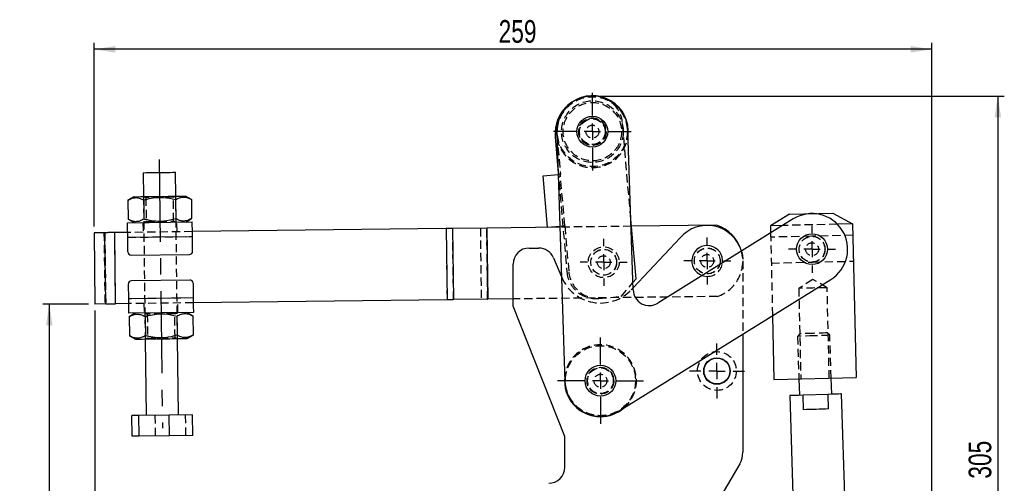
# Model space of a CAD drawing. Extents: x 56 to 806, y 64 to 579.
# Tile 3 of 9: x 56 to 361, y 436 to 579. Entities that reach past the tile are written whole.
import ezdxf

# ---------------------------------------------------------------- set-up
doc = ezdxf.new("R2010")
doc.units = 0
doc.header["$LTSCALE"] = 2
doc.linetypes.add('CENTERX2', pattern=[20.32, 12.7, -2.54, 2.54, -2.54])
doc.linetypes.add('HIDDEN', pattern=[1.905, 1.27, -0.635])
doc.layers.get('0').update_dxf_attribs({"linetype": 'CONTINUOUS'})
doc.styles.add('SLDTEXTSTYLE0', font='TXT', dxfattribs={"width": 0.75})
doc.dimstyles.new('SLDDIMSTYLE0', dxfattribs={"dimtxt": 7, "dimasz": 6.604, "dimexe": 0, "dimexo": 0.0625, "dimgap": 1.75, "dimtad": 1, "dimdec": 0, "dimrnd": 1e-09, "dimzin": 12, "dimtxsty": 'SLDTEXTSTYLE0', "dimsah": 1, "dimcen": 0.09, "dimazin": 3, "dimtfac": 1, "dimtdec": 0, "dimtofl": 0, "dimtmove": 0, "dimatfit": 3, "dimtolj": 1, "dimtzin": 12})

# ---------------------------------------------------------------- blocks, each defined once
blk = doc.blocks.new('_D')
at = {"color": 179, "linetype": 'CONTINUOUS'}
for p, q in [((77.64, 491.12), (63.53, 491.12)), ((65.53, 491.12), (65.53, 334.97)), ((205.36, 334.97), (63.53, 334.97))]:
    blk.add_line(p, q, dxfattribs=at)
for points in [[(65.53, 491.12), (64.51, 484.52), (66.54, 484.52)], [(65.53, 334.97), (66.54, 341.58), (64.51, 341.58)]]:
    blk.add_solid(points, dxfattribs=at)
at = {"color": 179, "linetype": 'CONTINUOUS', "insert": (56.5, 398.81, 0.1), "char_height": 7, "attachment_point": 1, "rotation": 90, "style": 'SLDTEXTSTYLE0'}
blk.add_mtext('156', dxfattribs=at)
blk = doc.blocks.new('_D_1')
at = {"color": 179, "linetype": 'CONTINUOUS'}
for p, q in [((79.38, 515.12), (79.38, 571.83)), ((338.32, 569.83), (79.38, 569.83)), ((338.32, 254.14), (338.32, 571.83))]:
    blk.add_line(p, q, dxfattribs=at)
for points in [[(79.38, 569.83), (85.98, 568.82), (85.98, 570.85)], [(338.32, 569.83), (331.71, 570.85), (331.71, 568.82)]]:
    blk.add_solid(points, dxfattribs=at)
at = {"color": 179, "linetype": 'CONTINUOUS', "insert": (204.4, 578.86, 0.1), "char_height": 7, "attachment_point": 1, "style": 'SLDTEXTSTYLE0'}
blk.add_mtext('259', dxfattribs=at)
blk = doc.blocks.new('_D_2')
at = {"color": 179, "linetype": 'CONTINUOUS'}
for p, q in [((79.64, 489.12), (79.64, 310.87)), ((207.36, 332.97), (207.36, 310.87)), ((79.64, 312.87), (207.36, 312.87))]:
    blk.add_line(p, q, dxfattribs=at)
for points in [[(79.64, 312.87), (86.25, 311.86), (86.25, 313.89)], [(207.36, 312.87), (200.76, 313.89), (200.76, 311.86)]]:
    blk.add_solid(points, dxfattribs=at)
at = {"color": 179, "linetype": 'CONTINUOUS', "insert": (132.76, 321.9, 0.1), "char_height": 7, "attachment_point": 1, "style": 'SLDTEXTSTYLE0'}
blk.add_mtext('128', dxfattribs=at)
blk = doc.blocks.new('_D_3')
at = {"color": 179, "linetype": 'CONTINUOUS'}
for p, q in [((235.37, 555.38), (360.69, 555.38)), ((358.69, 555.38), (358.69, 250.33)), ((285.35, 250.33), (360.69, 250.33))]:
    blk.add_line(p, q, dxfattribs=at)
for points in [[(358.69, 555.38), (357.67, 548.78), (359.7, 548.78)], [(358.69, 250.33), (359.7, 256.94), (357.67, 256.94)]]:
    blk.add_solid(points, dxfattribs=at)
at = {"color": 179, "linetype": 'CONTINUOUS', "insert": (349.66, 437.15, 0.1), "char_height": 7, "attachment_point": 1, "rotation": 90, "style": 'SLDTEXTSTYLE0'}
blk.add_mtext('305', dxfattribs=at)
blk = doc.blocks.new('SW_CENTERMARKSYMBOL_0')
at = {"color": 0, "linetype": 'CONTINUOUS'}
for p, q in [((0, 5), (0, 6.5)), ((-5, 0), (-6.5, 0)), ((0, 0), (-2.5, 0)), ((0, 0), (0, 2.5)), ((0, 0), (0, -2.5)), ((0, 0), (2.5, 0)), ((5, 0), (6.5, 0)), ((0, -5), (0, -6.5))]:
    blk.add_line(p, q, dxfattribs=at)
blk = doc.blocks.new('SW_CENTERMARKSYMBOL_1')
at = {"color": 0, "linetype": 'CONTINUOUS'}
for p, q in [((0, 5), (0, 12.025)), ((-5, 0), (-12.025, 0)), ((0, 0), (-2.5, 0)), ((0, 0), (0, 2.5)), ((0, 0), (0, -2.5)), ((0, 0), (2.5, 0)), ((5, 0), (12.025, 0)), ((0, -5), (0, -12.025))]:
    blk.add_line(p, q, dxfattribs=at)
blk = doc.blocks.new('SW_CENTERMARKSYMBOL_2')
at = {"color": 0, "linetype": 'CONTINUOUS'}
for p, q in [((0, 5), (0, 13.3125)), ((-5, 0), (-13.3125, 0)), ((0, 0), (-2.5, 0)), ((0, 0), (0, 2.5)), ((0, 0), (0, -2.5)), ((0, 0), (2.5, 0)), ((5, 0), (13.3125, 0)), ((0, -5), (0, -13.3125))]:
    blk.add_line(p, q, dxfattribs=at)
blk = doc.blocks.new('SW_CENTERMARKSYMBOL_3')
at = {"color": 0, "linetype": 'CONTINUOUS'}
for p, q in [((0, 5), (0, 7.2625)), ((-5, 0), (-7.2625, 0)), ((0, 0), (-2.5, 0)), ((0, 0), (0, 2.5)), ((0, 0), (0, -2.5)), ((0, 0), (2.5, 0)), ((5, 0), (7.2625, 0)), ((0, -5), (0, -7.2625))]:
    blk.add_line(p, q, dxfattribs=at)
blk = doc.blocks.new('SW_CENTERMARKSYMBOL_4')
at = {"color": 0, "linetype": 'CONTINUOUS'}
for p, q in [((0, 5), (0, 7.2625)), ((-5, 0), (-7.2625, 0)), ((0, 0), (-2.5, 0)), ((0, 0), (0, 2.5)), ((0, 0), (0, -2.5)), ((0, 0), (2.5, 0)), ((5, 0), (7.2625, 0)), ((0, -5), (0, -7.2625))]:
    blk.add_line(p, q, dxfattribs=at)
blk = doc.blocks.new('SW_CENTERMARKSYMBOL_5')
at = {"color": 0, "linetype": 'CONTINUOUS'}
for p, q in [((0, 5), (0, 8.5)), ((-5, 0), (-8.5, 0)), ((0, 0), (-2.5, 0)), ((0, 0), (0, 2.5)), ((0, 0), (0, -2.5)), ((0, 0), (2.5, 0)), ((5, 0), (8.5, 0)), ((0, -5), (0, -8.5))]:
    blk.add_line(p, q, dxfattribs=at)
blk = doc.blocks.new('SW_CENTERMARKSYMBOL_6')
at = {"color": 0, "linetype": 'CONTINUOUS'}
for p, q in [((0, 5), (0, 7.2625)), ((-5, 0), (-7.2625, 0)), ((0, 0), (-2.5, 0)), ((0, 0), (0, 2.5)), ((0, 0), (0, -2.5)), ((0, 0), (2.5, 0)), ((5, 0), (7.2625, 0)), ((0, -5), (0, -7.2625))]:
    blk.add_line(p, q, dxfattribs=at)

msp = doc.modelspace()

# ---------------------------------------------------------------- linework, layer by layer
at = {"color": 7, "linetype": 'HIDDEN'}
for p, q in [((232.92074, 555.385302), (232.422613, 555.342055)), ((245.259039, 517.322197), (242.665421, 547.197434)), ((222.379802, 544.026064), (222.41522, 543.431888)), ((222.41522, 543.431888), (223.474717, 531.227794)), ((222.749673, 532.642157), (225.493276, 501.039254)), ((222.797537, 531.169003), (222.876966, 531.175899)), ((224.858552, 515.28775), (223.474717, 531.227794)), ((94.619984, 524.307909), (95.154652, 480.311158)), ((94.946692, 524.31188), (95.373535, 524.020674)), ((95.373535, 524.020674), (95.463538, 516.613963)), ((103.872904, 524.123962), (104.292536, 524.425453)), ((103.962907, 516.71725), (103.872904, 524.123962)), ((105.153913, 480.432673), (104.619244, 524.429424)), ((94.467217, 516.305463), (94.503665, 513.305684)), ((95.463538, 516.613963), (95.043907, 516.312471)), ((104.389736, 516.426045), (103.962907, 516.71725)), ((105.002889, 513.433275), (104.966441, 516.433053)), ((188.202651, 514.444346), (188.469985, 492.445971)), ((188.206838, 514.444397), (188.474169, 492.446021)), ((190.46217, 492.470179), (190.19484, 514.468556)), ((198.755829, 514.572592), (199.023163, 492.574216)), ((201.01116, 492.598376), (200.74383, 514.596751)), ((200.748017, 514.596802), (201.015348, 492.598426)), ((223.317876, 515.153996), (224.260799, 515.235856)), ((245.448484, 515.140017), (223.327065, 514.87119)), ((224.858552, 515.28775), (226.091029, 501.091148)), ((309.111567, 515.786382), (292.22952, 515.399876)), ((82.428211, 513.158939), (82.695538, 491.160563)), ((82.698503, 513.162224), (82.965845, 491.163849)), ((86.018855, 491.200949), (85.751528, 513.199325)), ((86.025277, 491.201027), (85.75795, 513.199403)), ((109.752545, 513.490994), (89.754024, 513.247965)), ((89.772249, 511.748076), (109.770769, 511.991104)), ((288.455555, 513.054359), (289.040266, 487.515042)), ((301.181467, 512.068001), (288.484791, 511.777317)), ((313.878136, 512.358686), (301.181467, 512.068001)), ((279.874468, 504.423885), (279.874468, 481.818503)), ((288.6679, 503.779413), (301.364573, 504.070097)), ((301.364573, 504.070097), (314.061249, 504.360781)), ((223.824717, 499.554443), (223.89378, 499.39047)), ((242.311353, 493.465462), (245.895566, 497.731165)), ((245.321025, 495.505583), (245.946385, 496.167044)), ((301.487168, 498.715288), (297.148833, 495.971484)), ((305.946531, 496.172903), (301.487168, 498.715288)), ((306.587407, 468.180238), (305.946531, 496.172903)), ((110.001648, 492.992507), (90.003127, 492.749479)), ((272.007912, 493.461152), (208.874466, 492.693933)), ((235.237959, 492.851386), (242.311353, 493.465462)), ((297.148833, 495.971484), (297.789713, 467.978819)), ((110.019872, 491.492618), (90.021351, 491.24959)), ((94.770992, 491.307308), (94.807455, 488.307531)), ((105.306679, 488.43512), (105.270216, 491.434899)), ((95.384145, 488.314538), (95.810974, 488.023332)), ((95.810974, 488.023332), (95.900992, 480.61662)), ((104.310358, 488.126619), (104.729975, 488.428113)), ((104.400361, 480.719908), (104.310358, 488.126619)), ((297.497166, 481.925075), (296.755837, 481.133238)), ((296.755837, 481.133238), (297.189617, 467.96508)), ((306.750411, 481.462477), (305.958578, 482.203808)), ((307.187499, 468.193977), (306.750411, 481.462477)), ((95.900992, 480.61662), (95.48136, 480.315129)), ((104.82719, 480.428702), (104.400361, 480.719908)), ((98.372722, 450.348052), (98.294953, 456.747579)), ((107.739443, 450.461878), (107.661674, 456.861405))]:
    msp.add_line(p, q, dxfattribs=at)
at = {"color": 7, "linetype": 'CONTINUOUS'}
for p, q in [((245.968731, 495.479293), (244.368198, 544.740486)), ((221.869361, 542.782246), (222.749673, 532.642157)), ((222.379802, 544.026064), (224.880269, 467.066678)), ((94.530055, 531.707364), (94.619984, 524.307909)), ((104.619244, 524.429424), (104.52933, 531.828877)), ((218.144765, 530.765074), (222.797537, 531.169003)), ((219.528599, 514.82503), (218.144765, 530.765074)), ((91.620201, 524.271455), (89.818114, 523.201614)), ((109.446579, 523.440146), (107.619027, 524.465878)), ((109.446579, 523.440146), (109.518329, 517.536311)), ((89.818114, 523.201614), (89.889863, 517.297779)), ((94.725231, 523.261247), (94.79698, 517.357412)), ((104.539463, 523.380513), (104.611212, 517.476678)), ((107.716227, 516.466469), (109.518329, 517.536311)), ((246.860169, 498.879174), (245.259039, 517.322197)), ((295.466566, 517.4117), (253.60539, 491.395001)), ((294.323003, 518.912814), (288.403863, 515.31229)), ((294.323003, 518.912814), (307.719493, 519.219521)), ((307.719493, 519.219521), (313.797207, 515.893658)), ((89.717561, 516.247743), (109.716082, 516.490772)), ((89.889863, 517.297779), (91.717416, 516.272046)), ((188.202651, 514.444346), (109.752545, 513.490994)), ((188.202651, 514.444346), (188.469985, 492.445971)), ((200.74383, 514.596751), (190.19484, 514.468556)), ((190.19484, 514.468556), (190.46217, 492.470179)), ((200.74383, 514.596751), (201.01116, 492.598376)), ((223.327065, 514.87119), (200.748017, 514.596802)), ((200.748017, 514.596802), (201.015348, 492.598426)), ((219.528599, 514.82503), (223.317876, 515.153996)), ((271.74058, 515.459527), (245.448484, 515.140017)), ((292.22952, 515.399876), (288.403863, 515.31229)), ((288.403863, 515.31229), (288.455555, 513.054359)), ((313.797207, 515.893658), (309.111567, 515.786382)), ((313.797207, 515.893658), (314.885231, 468.370213)), ((82.698503, 513.162224), (79.375202, 513.121838)), ((79.375202, 513.121838), (79.642529, 491.123463)), ((82.965845, 491.163849), (82.698503, 513.162224)), ((89.754024, 513.247965), (85.75795, 513.199403)), ((86.025277, 491.201027), (85.75795, 513.199403)), ((89.772249, 511.748076), (109.770769, 511.991104)), ((89.827532, 507.198412), (89.772249, 511.748076)), ((109.826052, 507.44144), (109.770769, 511.991104)), ((245.946385, 496.167044), (260.543233, 511.606541)), ((213.874467, 508.423886), (216.769563, 508.423886)), ((90.839604, 506.210637), (108.838284, 506.429363)), ((221.377518, 505.364694), (223.824717, 499.554443)), ((208.874466, 490.423887), (208.874466, 503.423886)), ((89.947829, 497.299143), (90.003127, 492.749479)), ((108.934278, 498.529946), (90.935612, 498.31122)), ((109.94635, 497.542171), (110.001648, 492.992507)), ((241.680919, 458.081237), (307.079473, 498.726399)), ((245.895566, 497.731165), (246.860169, 498.879174)), ((110.001648, 492.992507), (90.003127, 492.749479)), ((82.965845, 491.163849), (79.642529, 491.123463)), ((90.021351, 491.24959), (86.025277, 491.201027)), ((188.469985, 492.445971), (110.019872, 491.492618)), ((201.01116, 492.598376), (190.46217, 492.470179)), ((201.01116, 492.598376), (201.015348, 492.598426)), ((208.874466, 492.693933), (201.015348, 492.598426)), ((224.874467, 450.173887), (208.874466, 490.423887)), ((110.05632, 488.49284), (90.057799, 488.249811)), ((92.057655, 488.274113), (90.255568, 487.204273)), ((90.255568, 487.204273), (90.327317, 481.300437)), ((95.162684, 487.263906), (95.234433, 481.360069)), ((104.976917, 487.383171), (105.048666, 481.479336)), ((109.884033, 487.442803), (108.05648, 488.468536)), ((109.884033, 487.442803), (109.955767, 481.538969)), ((289.040266, 487.515042), (289.491886, 467.788844)), ((90.327317, 481.300437), (92.15487, 480.274704)), ((108.15368, 480.469127), (109.955767, 481.538969)), ((279.874468, 481.818503), (279.874468, 445.327437)), ((95.154652, 480.311158), (95.441425, 456.7129)), ((105.440685, 456.834416), (105.153913, 480.432673)), ((289.491886, 467.788844), (314.885231, 468.370213)), ((297.189617, 467.96508), (297.356138, 462.910122)), ((307.350719, 463.239363), (307.187499, 468.193977)), ((294.357764, 462.81135), (296.550436, 396.249233)), ((306.224311, 463.202255), (298.482543, 462.94723)), ((298.630701, 458.449668), (298.482543, 462.94723)), ((306.372465, 458.704694), (306.224311, 463.202255)), ((312.850067, 387.416883), (310.349086, 463.338132)), ((93.220422, 456.685911), (91.074327, 456.65983)), ((91.152096, 450.260303), (91.074327, 456.65983)), ((102.587143, 456.799737), (93.220422, 456.685911)), ((93.298191, 450.286383), (93.220422, 456.685911)), ((109.807769, 456.887486), (102.587143, 456.799737)), ((102.664912, 450.40021), (102.587143, 456.799737)), ((109.885538, 450.487959), (109.807769, 456.887486)), ((102.664912, 450.40021), (93.298191, 450.286383)), ((109.885538, 450.487959), (102.664912, 450.40021)), ((93.298191, 450.286383), (91.152096, 450.260303)), ((224.874467, 440.723887), (224.874467, 450.173887)), ((278.910467, 441.782481), (262.883125, 414.49268))]:
    msp.add_line(p, q, dxfattribs=at)
at = {"color": 179, "linetype": 'CENTERX2'}
msp.add_line((99.481086, 535.767825), (100.489656, 452.773954), dxfattribs=at)
at = {"color": 7, "linetype": 'CONTINUOUS', "flags": 128}
for points in [[(94.530055, 531.707364), (94.578901, 531.707958), (94.889605, 531.711734), (95.469976, 531.718786), (96.286291, 531.728706), (97.291076, 531.740916), (98.425979, 531.754709), (99.62503, 531.76928), (100.818524, 531.783783), (101.937124, 531.797376), (102.915818, 531.809271)], [(102.915818, 531.809271), (103.697712, 531.818772), (104.237387, 531.825331), (104.503462, 531.828564), (104.52933, 531.828877)], [(91.620201, 524.271455), (91.764757, 524.273212), (92.19321, 524.27842), (92.890078, 524.286887), (93.830163, 524.298313), (94.979504, 524.312279), (96.296543, 524.328285), (97.733686, 524.345749), (99.238986, 524.364042), (100.75804, 524.382502), (102.235967, 524.400462), (103.619316, 524.417272), (104.85811, 524.432326), (105.907569, 524.44508), (106.72977, 524.455073), (107.294986, 524.461941), (107.582802, 524.465439), (107.619027, 524.465878)], [(89.772249, 511.748076), (89.761579, 512.625917), (89.751312, 513.470024), (89.741865, 514.247957), (89.73358, 514.929821), (89.726785, 515.489413), (89.721719, 515.905227), (89.718619, 516.161284), (89.717561, 516.247743)], [(109.770769, 511.991104), (109.7601, 512.868946), (109.749848, 513.713053), (109.740386, 514.490986), (109.732101, 515.17285), (109.725306, 515.732442), (109.720254, 516.148255), (109.71714, 516.404313), (109.716082, 516.490772)], [(190.19484, 514.468556), (189.958705, 514.465687), (189.717451, 514.462755), (189.471787, 514.459769), (189.222427, 514.456739), (188.970094, 514.453672), (188.715527, 514.450579), (188.459461, 514.447467), (188.202651, 514.444346)], [(200.748017, 514.596802), (200.747477, 514.596795), (200.746937, 514.596789), (200.746404, 514.596782), (200.745871, 514.596776), (200.74535, 514.596769), (200.744832, 514.596763), (200.744325, 514.596757), (200.74383, 514.596751)], [(85.75795, 513.199403), (85.343117, 513.194362), (84.931442, 513.189359), (84.526071, 513.184433), (84.130058, 513.17962), (83.746442, 513.174959), (83.37813, 513.170483), (83.027923, 513.166227), (82.698503, 513.162224)], [(110.001648, 492.992507), (110.012317, 492.114666), (110.022569, 491.27056), (110.032031, 490.492626), (110.040316, 489.810762), (110.047111, 489.251171), (110.052163, 488.835356), (110.055277, 488.5793), (110.05632, 488.49284)], [(82.965845, 491.163849), (83.295265, 491.167851), (83.645457, 491.172108), (84.013769, 491.176583), (84.397385, 491.181246), (84.793398, 491.186057), (85.198784, 491.190984), (85.610459, 491.195987), (86.025277, 491.201027)], [(90.003127, 492.749479), (90.013796, 491.871637), (90.024048, 491.027531), (90.033496, 490.249597), (90.041781, 489.567733), (90.048591, 489.008142), (90.053642, 488.592327), (90.056756, 488.336271), (90.057799, 488.249811)], [(190.46217, 492.470179), (190.226035, 492.467311), (189.984785, 492.464379), (189.739121, 492.461393), (189.489758, 492.458363), (189.237425, 492.455297), (188.982857, 492.452203), (188.726796, 492.449091), (188.469985, 492.445971)], [(92.15487, 480.274704), (92.299426, 480.27646), (92.727879, 480.281668), (93.424747, 480.290136), (94.364831, 480.30156), (95.514158, 480.315528), (96.831197, 480.331533), (98.268339, 480.348997), (99.773655, 480.36729), (101.292709, 480.385751), (102.770621, 480.403711), (104.153985, 480.420521), (105.392778, 480.435575), (106.442237, 480.448329), (107.264439, 480.458322), (107.829654, 480.465189), (108.11747, 480.468687), (108.15368, 480.469127)], [(298.482543, 462.94723), (297.208132, 462.905246), (296.126196, 462.869606), (295.277217, 462.84164), (294.692943, 462.822391), (294.39524, 462.812586), (294.357764, 462.81135)], [(310.349086, 463.338132), (310.311617, 463.336899), (310.013907, 463.32709), (309.42964, 463.307845), (308.580654, 463.279879), (307.498725, 463.244236), (306.224311, 463.202255)], [(306.372465, 458.704694), (305.460067, 458.674638), (304.5005, 458.643029), (303.509073, 458.61037), (302.501583, 458.577181), (301.494097, 458.543992), (300.502667, 458.511333), (299.543103, 458.479724), (298.630701, 458.449668)]]:
    msp.add_lwpolyline(points, dxfattribs=at)
at = {"color": 7, "linetype": 'HIDDEN', "flags": 128}
for points in [[(223.474717, 531.227794), (223.358102, 531.217669), (223.245967, 531.207935), (223.142624, 531.198962), (223.052043, 531.191098), (222.977705, 531.184646), (222.922467, 531.17985), (222.888451, 531.176897), (222.876966, 531.175899)], [(103.872904, 524.123962), (103.728095, 524.122202), (103.303546, 524.117042), (102.628196, 524.108835), (101.748058, 524.09814), (100.723112, 524.085684), (99.623212, 524.072318), (98.523313, 524.058952), (97.498367, 524.046496), (96.618229, 524.035801), (95.942879, 524.027593), (95.51833, 524.022435), (95.373535, 524.020674)], [(95.463538, 516.613963), (95.608348, 516.615723), (96.032882, 516.620882), (96.708247, 516.629089), (97.588384, 516.639785), (98.613316, 516.65224), (99.71323, 516.665606), (100.81313, 516.678973), (101.838061, 516.691428), (102.718199, 516.702125), (103.393564, 516.710331), (103.818098, 516.715491), (103.962907, 516.71725)], [(224.260799, 515.235856), (224.272285, 515.236853), (224.3063, 515.239806), (224.361539, 515.244601), (224.435877, 515.251055), (224.526459, 515.258919), (224.629803, 515.267891), (224.741936, 515.277625), (224.858552, 515.28775)], [(279.448228, 507.45631), (279.73043, 506.19817), (279.874468, 504.423885)], [(267.323716, 499.920933), (267.690081, 499.811008), (268.874466, 499.661386)], [(305.946531, 496.172903), (305.79664, 496.169471), (305.357197, 496.15941), (304.658135, 496.143405), (303.747104, 496.122548), (302.686186, 496.098258), (301.547682, 496.072193), (300.409177, 496.046127), (299.348259, 496.021839), (298.437228, 496.000981), (297.73817, 495.984976), (297.29872, 495.974916), (297.148833, 495.971484)], [(104.310358, 488.126619), (104.165548, 488.124859), (103.740999, 488.119702), (103.065649, 488.111493), (102.185512, 488.100798), (101.160565, 488.088342), (100.060666, 488.074976), (98.960766, 488.061609), (97.93582, 488.049154), (97.055683, 488.038459), (96.380332, 488.030252), (95.955783, 488.025092), (95.810974, 488.023332), (95.810974, 488.023332)], [(301.753124, 481.297857), (300.557194, 481.258462), (299.430771, 481.221354), (298.439311, 481.188695), (297.640437, 481.162377), (297.080578, 481.143935), (296.792271, 481.134438), (296.755837, 481.133238)], [(301.727874, 482.064441), (300.632885, 482.028371), (299.61252, 481.994758), (298.736313, 481.965894), (298.063973, 481.943746), (297.641324, 481.929823), (297.497166, 481.925075)], [(305.958578, 482.203808), (305.814417, 482.199059), (305.391768, 482.185137), (304.719431, 482.162988), (303.843224, 482.134125), (302.82286, 482.100512), (301.727874, 482.064441)], [(306.750411, 481.462477), (306.713978, 481.461276), (306.42567, 481.451778), (305.865811, 481.433336), (305.066941, 481.407021), (304.075481, 481.374359), (302.949054, 481.337254), (301.753124, 481.297857)], [(95.900992, 480.61662), (96.045786, 480.618381), (96.470335, 480.62354), (97.145686, 480.631747), (98.025838, 480.642442), (99.050769, 480.654898), (100.150669, 480.668264), (101.250568, 480.68163), (102.275515, 480.694086), (103.155652, 480.704783), (103.831017, 480.71299), (104.255551, 480.718149), (104.400361, 480.719908), (104.400361, 480.719908)]]:
    msp.add_lwpolyline(points, dxfattribs=at)
at = {"color": 7, "linetype": 'HIDDEN'}
for centre, radius in [((233.373999, 544.383276), 10.8125), ((233.373999, 544.383276), 9.525), ((233.373999, 544.383276), 9.025), ((233.373999, 544.383276), 4.25), ((233.373999, 544.383276), 4.15), ((233.373999, 544.383276), 4), ((233.373999, 544.383276), 3.96875), ((233.373999, 544.383276), 2), ((301.27302, 508.069049), 4), ((301.27302, 508.069049), 3.96875), ((236.87683, 504.035039), 4.7625), ((268.874467, 504.423885), 4.000001), ((268.874467, 504.423885), 3.96875), ((301.27302, 508.069049), 2), ((236.87683, 504.035039), 4), ((236.87683, 504.035039), 3.96875), ((236.87683, 504.035039), 2), ((268.874467, 504.423885), 2), ((235.874467, 467.423886), 10.8125), ((271.874467, 470.423886), 6), ((235.874467, 467.423886), 4.15), ((235.874467, 467.423886), 4), ((235.874467, 467.423886), 3.96875), ((235.874467, 467.423886), 2)]:
    msp.add_circle(centre, radius, dxfattribs=at)
at = {"color": 7, "linetype": 'CONTINUOUS'}
for centre, radius in [((233.373999, 544.383276), 4.7625), ((301.27302, 508.069049), 4.7625), ((235.874467, 467.423886), 4.7625), ((271.874467, 470.423886), 4.1), ((271.874467, 470.423886), 4)]:
    msp.add_circle(centre, radius, dxfattribs=at)
for centre, radius, start, end in [((233.373999, 544.383276), 11.1125, 353.70121119, 190.02064444), ((233.373999, 544.383276), 11, 1.86092781, 181.86092781), ((233.425893, 543.785524), 11.6, 129.74764758, 184.96169039), ((301.27302, 508.069049), 11, 301.86092781, 121.86092781), ((268.874467, 504.423885), 11, 16.00224185, 139.23419648), ((268.312009, 504.41705), 11.5625, 15.2932728, 72.75099034), ((213.874467, 503.423886), 5, 90, 180), ((216.769562, 503.423886), 5, 22.84015873, 90), ((268.874467, 504.423885), 4.7625, 352.72481615, 250.99703948), ((90.82746, 507.210563), 1, 180.69624357, 270.69624357), ((108.826131, 507.429289), 1, 270.69624357, 0.69624357), ((90.947759, 497.311294), 1, 90.69624357, 180.69624357), ((108.94643, 497.53002), 1, 0.69624357, 90.69624357), ((250.966094, 495.641661), 5, 181.86092781, 301.86092781), ((235.874467, 467.423886), 11.1125, 173.70121119, 270), ((235.874467, 467.423886), 11, 181.86092781, 301.86092781), ((235.874467, 467.423886), 11.1125, 270, 310.02064444), ((272.874467, 445.327435), 7, 329.57421681, 0), ((219.874467, 440.723885), 5, 270, 0)]:
    msp.add_arc(centre, radius, start, end, dxfattribs=at)
at = {"color": 7, "linetype": 'HIDDEN'}
for centre, radius, start, end in [((233.425893, 543.785524), 11.6, 94.96169039, 129.74764758), ((233.699147, 546.419026), 9, 4.96169039, 94.96169039), ((233.373999, 544.383276), 11.1125, 190.02064444, 270), ((233.373999, 544.383276), 11.1125, 270, 353.70121119), ((268.312009, 504.41705), 11.5625, 288.6414968, 15.2932728), ((268.874467, 504.423885), 4.7625, 270, 352.72481615), ((235.874467, 504.436571), 13, 202.84015873, 316.60697149), ((234.459552, 501.817661), 9, 184.96169039, 274.96169039), ((235.057304, 501.869554), 9, 184.96169039, 274.96169039), ((235.874467, 467.423886), 11.1125, 310.02064444, 173.70121119)]:
    msp.add_arc(centre, radius, start, end, dxfattribs=at)
at = {"color": 7, "linetype": 'CONTINUOUS'}
for points, knots in [([(89.818114, 523.201614), (90.241356, 523.426052), (91.097017, 523.879792), (92.370793, 524.057458), (93.593214, 523.834256), (94.345594, 523.453413), (94.725231, 523.261247)], [0, 0, 0, 0, 0.264605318, 0.5349481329, 0.7653434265, 1, 1, 1, 1]), ([(94.725231, 523.261247), (95.080193, 523.363393), (96.237534, 523.696438), (98.269345, 524.067911), (101.238808, 524.143467), (103.30752, 523.665279), (104.539463, 523.380513)], [0, 0, 0, 0, 0.1113109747, 0.3629249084, 0.6206141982, 1, 1, 1, 1]), ([(104.539463, 523.380513), (104.962699, 523.60495), (105.818349, 524.058692), (107.092128, 524.236357), (108.314546, 524.013154), (109.066937, 523.632312), (109.446579, 523.440146)], [0, 0, 0, 0, 0.2646046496, 0.5349474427, 0.7653427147, 1, 1, 1, 1]), ([(94.79698, 517.357412), (94.373738, 517.132975), (93.518077, 516.679235), (92.244301, 516.501567), (91.02188, 516.724771), (90.2695, 517.105613), (89.889863, 517.297779)], [0, 0, 0, 0, 0.2646053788, 0.534948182, 0.7653434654, 1, 1, 1, 1]), ([(104.611212, 517.476678), (103.386553, 517.162032), (101.350827, 516.639003), (98.38142, 516.635143), (96.340046, 516.953707), (95.154315, 517.263924), (94.79698, 517.357412)], [0, 0, 0, 0, 0.3793840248, 0.6306423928, 0.8886892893, 1, 1, 1, 1]), ([(109.518329, 517.536311), (109.095087, 517.311874), (108.239425, 516.858133), (106.96565, 516.680466), (105.743229, 516.90367), (104.990849, 517.284512), (104.611212, 517.476678)], [0, 0, 0, 0, 0.2646053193, 0.5349481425, 0.7653434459, 1, 1, 1, 1]), ([(90.255568, 487.204273), (90.678804, 487.42871), (91.534455, 487.88245), (92.808228, 488.060117), (94.03067, 487.836912), (94.783048, 487.456071), (95.162684, 487.263906)], [0, 0, 0, 0, 0.2646045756, 0.5349474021, 0.7653434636, 1, 1, 1, 1]), ([(95.162684, 487.263906), (95.517646, 487.366052), (96.674987, 487.699095), (98.706798, 488.070569), (101.676262, 488.146126), (103.744974, 487.667938), (104.976917, 487.383171)], [0, 0, 0, 0, 0.1113109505, 0.3629248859, 0.6206141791, 1, 1, 1, 1]), ([(104.976917, 487.383171), (105.400152, 487.607608), (106.255802, 488.061351), (107.529582, 488.239014), (108.751999, 488.015812), (109.50439, 487.634969), (109.884033, 487.442803)], [0, 0, 0, 0, 0.2646046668, 0.5349474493, 0.7653427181, 1, 1, 1, 1]), ([(95.234433, 481.360069), (94.811191, 481.135633), (93.95553, 480.681893), (92.681755, 480.504224), (91.459334, 480.727431), (90.706954, 481.108271), (90.327317, 481.300437)], [0, 0, 0, 0, 0.2646053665, 0.5349481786, 0.7653434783, 1, 1, 1, 1]), ([(105.048666, 481.479336), (103.824002, 481.16469), (101.788275, 480.641662), (98.818868, 480.637801), (96.7775, 480.956365), (95.591768, 481.266582), (95.234433, 481.360069)], [0, 0, 0, 0, 0.3793855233, 0.6306424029, 0.8886893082, 1, 1, 1, 1]), ([(109.955767, 481.538969), (109.532531, 481.314531), (108.676881, 480.860788), (107.403103, 480.683126), (106.180682, 480.906327), (105.428303, 481.28717), (105.048666, 481.479336)], [0, 0, 0, 0, 0.2646048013, 0.5349478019, 0.7653432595, 1, 1, 1, 1])]:
    msp.add_open_spline(points, degree=3, knots=knots, dxfattribs=at)

# ---------------------------------------------------------------- block references
at = {"color": 179, "linetype": 'CONTINUOUS'}
for name, p in [('SW_CENTERMARKSYMBOL_1', (233.373999, 544.383276)), ('SW_CENTERMARKSYMBOL_6', (301.27302, 508.069049)), ('SW_CENTERMARKSYMBOL_3', (236.87683, 504.035039)), ('SW_CENTERMARKSYMBOL_4', (268.874467, 504.423885)), ('SW_CENTERMARKSYMBOL_2', (235.874467, 467.423886)), ('SW_CENTERMARKSYMBOL_5', (271.874467, 470.423886)), ('SW_CENTERMARKSYMBOL_0', (271.874467, 470.423886))]:
    msp.add_blockref(name, p, dxfattribs=at)

# ---------------------------------------------------------------- dimensions: what is measured, and where the dimension line sits
for base, p1, p2, picture, middle in [((79.375197, 569.833884), (338.317572, 252.144469), (79.375197, 513.121838), '_D_1', (214.998951, 569.833884)), ((207.364287, 312.873838), (79.642529, 491.123462), (207.364287, 334.973885), '_D_2', (143.366079, 312.873838))]:
    dim = msp.add_linear_dim(base=base, p1=p1, p2=p2, dimstyle='SLDDIMSTYLE0', dxfattribs=at)
    dim.commit()
    dim.dimension.update_dxf_attribs({"geometry": picture, "text_midpoint": middle, "dimtype": 160})
for base, p1, p2, picture, middle in [((358.687655, 250.333654), (233.373999, 555.383276), (283.34739, 250.333654), '_D_3', (358.687655, 447.755701)), ((65.528296, 334.973885), (79.642529, 491.123462), (207.364287, 334.973885), '_D', (65.528296, 409.408675))]:
    dim = msp.add_linear_dim(base=base, p1=p1, p2=p2, angle=90, dimstyle='SLDDIMSTYLE0', dxfattribs=at)
    dim.commit()
    dim.dimension.update_dxf_attribs({"geometry": picture, "text_midpoint": middle, "dimtype": 160})

doc.saveas('drawing.dxf')
